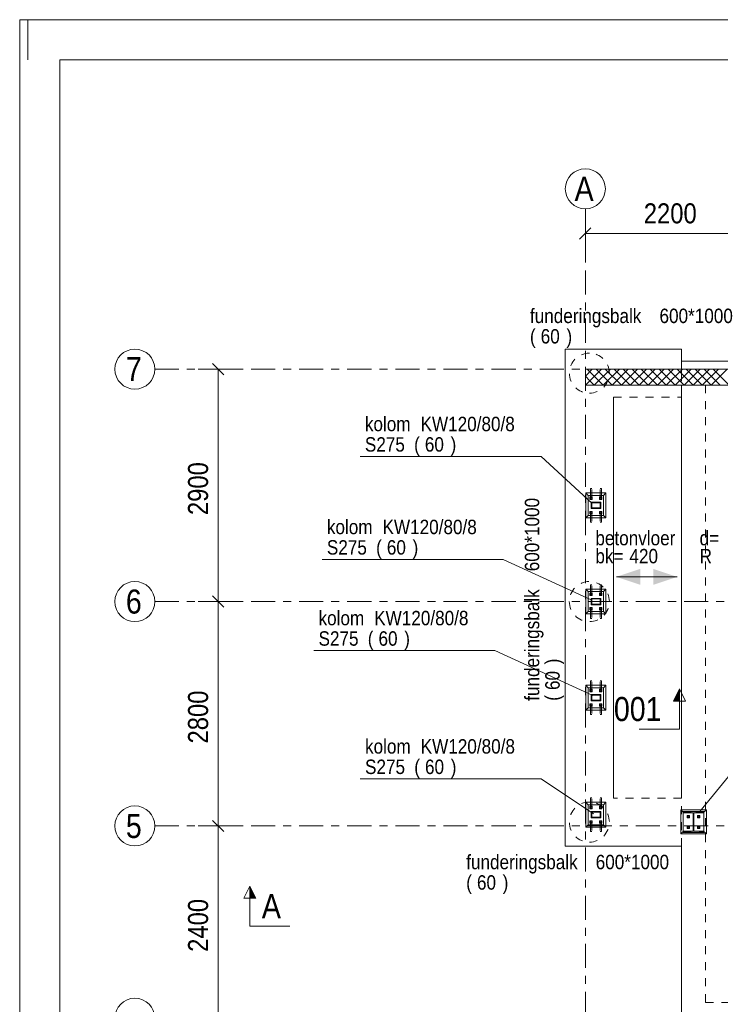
# Model space of a CAD drawing. Header units: millimetres. Extents: x -931 to -90, y -1411 to -817.
# Tile 38 of 63: x -931 to -844, y -940 to -817. Entities that reach past the tile are written whole.
import ezdxf

# ---------------------------------------------------------------- set-up
doc = ezdxf.new("R2010")
doc.units = ezdxf.units.MM
for name, pattern in [('XKITLINE00', [0]), ('XKITLINE01', [4, 1, -1, 1, -1]), ('XKITLINE02', [4, 2, -2]), ('XKITLINE03', [6, 3, -1, 1, -1])]:
    doc.linetypes.add(name, pattern=pattern)
for name, color, linetype, lineweight in [('Bout', 3, 'Continuous', 0), ('Grafisch object', 3, 'Continuous', 0), ('Offset', 4, 'Continuous', 0), ('Onderbreken', 7, 'Continuous', 0), ('Onderdeel', 2, 'Continuous', 0), ('Onderdeel label', 2, 'Continuous', 0), ('Stramien', 4, 'Continuous', 0), ('Tekening kader', 3, 'Continuous', 0)]:
    doc.layers.add(name, color=color, linetype=linetype, lineweight=lineweight)
doc.styles.add('ARIAL', font='arial.ttf')

msp = doc.modelspace()

# ---------------------------------------------------------------- hatches: boundary and pattern name
at = {"layer": 'Grafisch object'}
for points in [[(-856.94, -886.23), (-853.94, -885.23), (-853.94, -887.23)], [(-849.35, -886.23), (-852.35, -887.23), (-852.35, -885.23)]]:
    msp.add_hatch(color=256, dxfattribs=at).paths.add_polyline_path(points, flags=17)
at = {"layer": 'Onderbreken'}
for points in [[(-849.83, -901.72), (-849.08, -900.22), (-849.08, -901.72)], [(-902.66, -926.32), (-902.66, -924.82), (-901.91, -926.32)]]:
    msp.add_hatch(color=256, dxfattribs=at).paths.add_polyline_path(points, flags=17)
at = {"layer": 'Onderdeel'}
h = msp.add_hatch(color=256, dxfattribs=at)
h.paths.add_polyline_path([(-858.89, -877.71), (-860.09, -877.71), (-860.09, -876.91), (-858.89, -876.91)], flags=17)
h.paths.add_polyline_path([(-860.01, -877.63), (-858.97, -877.63), (-858.97, -876.99), (-860.01, -876.99)])
h = msp.add_hatch(color=256, dxfattribs=at)
h.paths.add_polyline_path([(-858.89, -889.71), (-860.09, -889.71), (-860.09, -888.91), (-858.89, -888.91)], flags=17)
h.paths.add_polyline_path([(-860.01, -889.63), (-858.97, -889.63), (-858.97, -888.99), (-860.01, -888.99)])
h = msp.add_hatch(color=256, dxfattribs=at)
h.paths.add_polyline_path([(-858.89, -901.71), (-860.09, -901.71), (-860.09, -900.91), (-858.89, -900.91)], flags=17)
h.paths.add_polyline_path([(-860.01, -901.63), (-858.97, -901.63), (-858.97, -900.99), (-860.01, -900.99)])
h = msp.add_hatch(color=256, dxfattribs=at)
h.paths.add_polyline_path([(-858.89, -916.31), (-860.09, -916.31), (-860.09, -915.51), (-858.89, -915.51)], flags=17)
h.paths.add_polyline_path([(-860.01, -916.23), (-858.97, -916.23), (-858.97, -915.59), (-860.01, -915.59)])
msp.add_hatch(color=256, dxfattribs=at).paths.add_polyline_path([(-847.36, -915.69), (-848.61, -915.69), (-848.61, -915.51), (-846.01, -915.51), (-846.01, -915.69), (-847.26, -915.69), (-847.26, -917.94), (-846.01, -917.94), (-846.01, -918.11), (-848.61, -918.11), (-848.61, -917.94), (-847.36, -917.94)], flags=17)

# ---------------------------------------------------------------- linework, layer by layer
at = {"layer": 'Bout', "linetype": 'XKITLINE02', "lineweight": 0}
for centre, start, end in [((-860.09, -876.41), 341.9985, 161.9985), ((-860.09, -876.41), 359.9985, 179.9985), ((-860.09, -876.41), 161.9985, 341.9985), ((-860.09, -876.41), 179.9985, 359.9985), ((-858.89, -876.41), 341.9985, 161.9985), ((-858.89, -876.41), 359.9985, 179.9985), ((-858.89, -876.41), 161.9985, 341.9985), ((-858.89, -876.41), 179.9985, 359.9985), ((-860.09, -878.21), 341.9985, 161.9985), ((-860.09, -878.21), 359.9985, 179.9985), ((-860.09, -878.21), 161.9985, 341.9985), ((-860.09, -878.21), 179.9985, 359.9985), ((-858.89, -878.21), 341.9985, 161.9985), ((-858.89, -878.21), 359.9985, 179.9985), ((-858.89, -878.21), 161.9985, 341.9985), ((-858.89, -878.21), 179.9985, 359.9985), ((-860.09, -888.41), 341.9985, 161.9985), ((-860.09, -888.41), 359.9985, 179.9985), ((-860.09, -888.41), 161.9985, 341.9985), ((-860.09, -888.41), 179.9985, 359.9985), ((-858.89, -888.41), 341.9985, 161.9985), ((-858.89, -888.41), 359.9985, 179.9985), ((-858.89, -888.41), 161.9985, 341.9985), ((-858.89, -888.41), 179.9985, 359.9985), ((-860.09, -890.21), 341.9985, 161.9985), ((-860.09, -890.21), 359.9985, 179.9985), ((-860.09, -890.21), 161.9985, 341.9985), ((-860.09, -890.21), 179.9985, 359.9985), ((-858.89, -890.21), 341.9985, 161.9985), ((-858.89, -890.21), 359.9985, 179.9985), ((-858.89, -890.21), 161.9985, 341.9985), ((-858.89, -890.21), 179.9985, 359.9985), ((-860.09, -900.41), 341.9985, 161.9985), ((-860.09, -900.41), 359.9985, 179.9985), ((-860.09, -900.41), 161.9985, 341.9985), ((-860.09, -900.41), 179.9985, 359.9985), ((-858.89, -900.41), 341.9985, 161.9985), ((-858.89, -900.41), 359.9985, 179.9985), ((-858.89, -900.41), 161.9985, 341.9985), ((-858.89, -900.41), 179.9985, 359.9985), ((-860.09, -902.21), 341.9985, 161.9985), ((-860.09, -902.21), 359.9985, 179.9985), ((-860.09, -902.21), 161.9985, 341.9985), ((-860.09, -902.21), 179.9985, 359.9985), ((-858.89, -902.21), 341.9985, 161.9985), ((-858.89, -902.21), 359.9985, 179.9985), ((-858.89, -902.21), 161.9985, 341.9985), ((-858.89, -902.21), 179.9985, 359.9985), ((-860.09, -915.01), 341.9985, 161.9985), ((-860.09, -915.01), 359.9985, 179.9985), ((-860.09, -915.01), 161.9985, 341.9985), ((-860.09, -915.01), 179.9985, 359.9985), ((-858.89, -915.01), 341.9985, 161.9985), ((-858.89, -915.01), 359.9985, 179.9985), ((-858.89, -915.01), 161.9985, 341.9985), ((-858.89, -915.01), 179.9985, 359.9985), ((-847.96, -916.16), 71.9985, 251.9985), ((-847.96, -916.16), 89.9985, 269.9985), ((-847.96, -916.16), 251.9985, 71.9985), ((-847.96, -916.16), 269.9985, 89.9985), ((-846.66, -916.16), 71.9985, 251.9985), ((-846.66, -916.16), 89.9985, 269.9985), ((-846.66, -916.16), 251.9985, 71.9985), ((-846.66, -916.16), 269.9985, 89.9985), ((-860.09, -916.81), 341.9985, 161.9985), ((-860.09, -916.81), 359.9985, 179.9985), ((-860.09, -916.81), 161.9985, 341.9985), ((-860.09, -916.81), 179.9985, 359.9985), ((-858.89, -916.81), 341.9985, 161.9985), ((-858.89, -916.81), 359.9985, 179.9985), ((-858.89, -916.81), 161.9985, 341.9985), ((-858.89, -916.81), 179.9985, 359.9985), ((-847.96, -917.46), 71.9985, 251.9985), ((-847.96, -917.46), 89.9985, 269.9985), ((-847.96, -917.46), 251.9985, 71.9985), ((-847.96, -917.46), 269.9985, 89.9985), ((-846.66, -917.46), 71.9985, 251.9985), ((-846.66, -917.46), 89.9985, 269.9985), ((-846.66, -917.46), 251.9985, 71.9985), ((-846.66, -917.46), 269.9985, 89.9985)]:
    msp.add_arc(centre, 0.1, start, end, dxfattribs=at)
at = {"layer": 'Grafisch object', "linetype": 'XKITLINE00', "lineweight": 0}
msp.add_line((-856.94, -886.23), (-849.35, -886.23), dxfattribs=at)
at = {"layer": 'Offset', "linetype": 'XKITLINE00', "lineweight": 0}
for p, q in [((-860.81, -846.37), (-860.81, -840.87)), ((-860.11, -842.67), (-861.52, -844.08)), ((-860.81, -843.37), (-838.81, -843.37)), ((-907.33, -859.61), (-905.91, -861.02)), ((-903.62, -860.31), (-909.12, -860.31)), ((-906.62, -889.31), (-906.62, -860.31)), ((-903.62, -889.31), (-909.12, -889.31)), ((-903.62, -889.31), (-909.12, -889.31)), ((-907.33, -888.61), (-905.91, -890.02)), ((-907.33, -888.61), (-905.91, -890.02)), ((-906.62, -917.31), (-906.62, -889.31)), ((-903.62, -917.31), (-909.12, -917.31)), ((-903.62, -917.31), (-909.12, -917.31)), ((-907.33, -916.61), (-905.91, -918.02)), ((-907.33, -916.61), (-905.91, -918.02)), ((-906.62, -941.31), (-906.62, -917.31))]:
    msp.add_line(p, q, dxfattribs=at)
at = {"layer": 'Offset'}
for p in [(-860.81, -843.37), (-906.62, -860.31), (-906.62, -889.31), (-906.62, -889.31), (-906.62, -917.31), (-906.62, -917.31)]:
    msp.add_point(p, dxfattribs=at)
at = {"layer": 'Onderbreken', "linetype": 'XKITLINE00', "lineweight": 0}
for p, q in [((-849.08, -900.22), (-849.83, -901.72)), ((-849.08, -900.22), (-848.33, -901.72)), ((-849.08, -905.22), (-849.08, -900.22)), ((-849.83, -901.72), (-848.33, -901.72)), ((-849.08, -905.22), (-854.08, -905.22)), ((-903.41, -926.32), (-902.66, -924.82)), ((-902.66, -924.82), (-901.91, -926.32)), ((-902.66, -929.82), (-902.66, -924.82)), ((-901.91, -926.32), (-903.41, -926.32)), ((-902.66, -929.82), (-897.66, -929.82))]:
    msp.add_line(p, q, dxfattribs=at)
at = {"layer": 'Onderdeel', "linetype": 'XKITLINE00', "lineweight": 0}
for p, q in [((-863.31, -863.81), (-863.31, -857.81)), ((-863.31, -857.81), (-848.81, -857.81)), ((-848.81, -859.31), (-848.81, -857.81)), ((-848.81, -859.31), (-845.81, -859.31)), ((-468.81, -859.31), (-845.81, -859.31)), ((-860.81, -862.31), (-858.81, -860.31)), ((-860.81, -861.19), (-859.94, -860.31)), ((-860.81, -862.31), (-860.81, -860.31)), ((-860.81, -860.31), (-468.81, -860.31)), ((-860.25, -861.75), (-860.81, -861.19)), ((-859.69, -861.19), (-860.57, -860.31)), ((-859.69, -862.31), (-857.69, -860.31)), ((-858.57, -862.31), (-859.69, -861.19)), ((-859.13, -860.63), (-859.45, -860.31)), ((-857.45, -862.31), (-859.13, -860.63)), ((-858.57, -862.31), (-856.57, -860.31)), ((-856.32, -862.31), (-858.32, -860.31)), ((-857.45, -862.31), (-855.45, -860.31)), ((-855.2, -862.31), (-857.2, -860.31)), ((-856.32, -862.31), (-854.32, -860.31)), ((-854.08, -862.31), (-856.08, -860.31)), ((-855.2, -862.31), (-853.2, -860.31)), ((-852.96, -862.31), (-854.96, -860.31)), ((-854.08, -862.31), (-852.08, -860.31)), ((-851.83, -862.31), (-853.83, -860.31)), ((-852.96, -862.31), (-850.96, -860.31)), ((-850.71, -862.31), (-852.71, -860.31)), ((-851.83, -862.31), (-849.83, -860.31)), ((-849.59, -862.31), (-851.59, -860.31)), ((-850.71, -862.31), (-848.71, -860.31)), ((-848.47, -862.31), (-850.47, -860.31)), ((-849.59, -862.31), (-847.59, -860.31)), ((-847.34, -862.31), (-849.34, -860.31)), ((-848.47, -862.31), (-846.47, -860.31)), ((-846.22, -862.31), (-848.22, -860.31)), ((-847.34, -862.31), (-845.34, -860.31)), ((-845.1, -862.31), (-847.1, -860.31)), ((-846.22, -862.31), (-844.22, -860.31)), ((-843.98, -862.31), (-845.98, -860.31)), ((-845.1, -862.31), (-843.1, -860.31)), ((-842.85, -862.31), (-844.85, -860.31)), ((-860.81, -862.31), (-860.81, -862.31)), ((-860.81, -862.31), (-860.81, -862.31)), ((-860.81, -862.31), (-860.81, -862.31)), ((-770.31, -862.31), (-860.81, -862.31)), ((-859.69, -862.31), (-860.25, -861.75)), ((-863.31, -913.83), (-863.31, -863.81)), ((-860.74, -875.76), (-858.24, -875.76)), ((-860.74, -878.86), (-860.74, -875.76)), ((-860.44, -876.06), (-860.74, -875.76)), ((-858.54, -876.06), (-858.24, -875.76)), ((-858.24, -875.76), (-858.24, -878.86)), ((-860.44, -878.56), (-860.44, -876.06)), ((-860.44, -876.06), (-858.54, -876.06)), ((-859.94, -876.26), (-860.24, -876.26)), ((-860.24, -876.26), (-860.24, -876.56)), ((-860.24, -876.56), (-859.94, -876.56)), ((-859.95, -876.29), (-860.23, -876.29)), ((-860.23, -876.29), (-860.23, -876.53)), ((-860.23, -876.53), (-859.95, -876.53)), ((-860.17, -876.49), (-860.17, -876.33)), ((-860.17, -876.33), (-860.01, -876.33)), ((-860.17, -876.49), (-860.01, -876.49)), ((-860.09, -877.71), (-860.09, -876.91)), ((-860.09, -876.91), (-858.89, -876.91)), ((-860.01, -876.49), (-860.01, -876.33)), ((-858.97, -876.99), (-860.01, -876.99)), ((-860.01, -876.99), (-860.01, -877.63)), ((-859.95, -876.53), (-859.95, -876.29)), ((-859.94, -876.56), (-859.94, -876.26)), ((-859.04, -876.56), (-859.04, -876.26)), ((-858.74, -876.26), (-859.04, -876.26)), ((-859.04, -876.56), (-858.74, -876.56)), ((-859.03, -876.53), (-859.03, -876.29)), ((-858.75, -876.29), (-859.03, -876.29)), ((-859.03, -876.53), (-858.75, -876.53)), ((-858.97, -876.49), (-858.97, -876.33)), ((-858.97, -876.33), (-858.81, -876.33)), ((-858.97, -876.49), (-858.81, -876.49)), ((-858.97, -877.63), (-858.97, -876.99)), ((-858.89, -876.91), (-858.89, -877.71)), ((-858.81, -876.49), (-858.81, -876.33)), ((-858.75, -876.53), (-858.75, -876.29)), ((-858.74, -876.56), (-858.74, -876.26)), ((-858.54, -876.06), (-858.54, -878.56)), ((-860.24, -878.36), (-860.24, -878.06)), ((-859.94, -878.06), (-860.24, -878.06)), ((-860.24, -878.36), (-859.94, -878.36)), ((-860.23, -878.33), (-860.23, -878.09)), ((-859.95, -878.09), (-860.23, -878.09)), ((-860.23, -878.33), (-859.95, -878.33)), ((-860.17, -878.29), (-860.17, -878.13)), ((-860.17, -878.13), (-860.01, -878.13)), ((-860.17, -878.29), (-860.01, -878.29)), ((-858.89, -877.71), (-860.09, -877.71)), ((-860.01, -877.63), (-858.97, -877.63)), ((-860.01, -878.29), (-860.01, -878.13)), ((-859.95, -878.33), (-859.95, -878.09)), ((-859.94, -878.36), (-859.94, -878.06)), ((-858.74, -878.06), (-859.04, -878.06)), ((-859.04, -878.06), (-859.04, -878.36)), ((-859.04, -878.36), (-858.74, -878.36)), ((-858.75, -878.09), (-859.03, -878.09)), ((-859.03, -878.09), (-859.03, -878.33)), ((-859.03, -878.33), (-858.75, -878.33)), ((-858.97, -878.13), (-858.81, -878.13)), ((-858.97, -878.13), (-858.97, -878.29)), ((-858.97, -878.29), (-858.81, -878.29)), ((-858.81, -878.13), (-858.81, -878.29)), ((-858.75, -878.33), (-858.75, -878.09)), ((-858.74, -878.36), (-858.74, -878.06)), ((-860.44, -878.56), (-860.74, -878.86)), ((-858.24, -878.86), (-860.74, -878.86)), ((-860.44, -878.56), (-858.54, -878.56)), ((-858.24, -878.86), (-858.54, -878.56)), ((-860.74, -887.76), (-858.24, -887.76)), ((-860.74, -890.86), (-860.74, -887.76)), ((-860.44, -888.06), (-860.74, -887.76)), ((-860.44, -890.56), (-860.44, -888.06)), ((-860.44, -888.06), (-858.54, -888.06)), ((-859.94, -888.26), (-860.24, -888.26)), ((-860.24, -888.26), (-860.24, -888.56)), ((-859.94, -888.56), (-859.94, -888.26)), ((-859.04, -888.56), (-859.04, -888.26)), ((-858.74, -888.26), (-859.04, -888.26)), ((-858.74, -888.56), (-858.74, -888.26)), ((-858.54, -888.06), (-858.24, -887.76)), ((-858.54, -888.06), (-858.54, -890.56)), ((-858.24, -887.76), (-858.24, -890.86)), ((-860.24, -888.56), (-859.94, -888.56)), ((-859.95, -888.29), (-860.23, -888.29)), ((-860.23, -888.29), (-860.23, -888.53)), ((-860.23, -888.53), (-859.95, -888.53)), ((-860.17, -888.49), (-860.17, -888.33)), ((-860.17, -888.33), (-860.01, -888.33)), ((-860.17, -888.49), (-860.01, -888.49)), ((-860.09, -889.71), (-860.09, -888.91)), ((-860.09, -888.91), (-858.89, -888.91)), ((-860.01, -888.49), (-860.01, -888.33)), ((-858.97, -888.99), (-860.01, -888.99)), ((-860.01, -888.99), (-860.01, -889.63)), ((-859.95, -888.53), (-859.95, -888.29)), ((-859.04, -888.56), (-858.74, -888.56)), ((-859.03, -888.53), (-859.03, -888.29)), ((-858.75, -888.29), (-859.03, -888.29)), ((-859.03, -888.53), (-858.75, -888.53)), ((-858.97, -888.49), (-858.97, -888.33)), ((-858.97, -888.33), (-858.81, -888.33)), ((-858.97, -888.49), (-858.81, -888.49)), ((-858.97, -889.63), (-858.97, -888.99)), ((-858.89, -888.91), (-858.89, -889.71)), ((-858.81, -888.49), (-858.81, -888.33)), ((-858.75, -888.53), (-858.75, -888.29)), ((-860.44, -890.56), (-860.74, -890.86)), ((-860.44, -890.56), (-858.54, -890.56)), ((-860.24, -890.36), (-860.24, -890.06)), ((-859.94, -890.06), (-860.24, -890.06)), ((-860.24, -890.36), (-859.94, -890.36)), ((-860.23, -890.33), (-860.23, -890.09)), ((-859.95, -890.09), (-860.23, -890.09)), ((-860.23, -890.33), (-859.95, -890.33)), ((-860.17, -890.29), (-860.17, -890.13)), ((-860.17, -890.13), (-860.01, -890.13)), ((-860.17, -890.29), (-860.01, -890.29)), ((-858.89, -889.71), (-860.09, -889.71)), ((-860.01, -889.63), (-858.97, -889.63)), ((-860.01, -890.29), (-860.01, -890.13)), ((-859.95, -890.33), (-859.95, -890.09)), ((-859.94, -890.36), (-859.94, -890.06)), ((-858.74, -890.06), (-859.04, -890.06)), ((-859.04, -890.06), (-859.04, -890.36)), ((-859.04, -890.36), (-858.74, -890.36)), ((-858.75, -890.09), (-859.03, -890.09)), ((-859.03, -890.09), (-859.03, -890.33)), ((-859.03, -890.33), (-858.75, -890.33)), ((-858.97, -890.13), (-858.81, -890.13)), ((-858.97, -890.13), (-858.97, -890.29)), ((-858.97, -890.29), (-858.81, -890.29)), ((-858.81, -890.13), (-858.81, -890.29)), ((-858.75, -890.33), (-858.75, -890.09)), ((-858.74, -890.36), (-858.74, -890.06)), ((-858.24, -890.86), (-858.54, -890.56)), ((-858.24, -890.86), (-860.74, -890.86)), ((-860.74, -899.76), (-858.24, -899.76)), ((-860.74, -902.86), (-860.74, -899.76)), ((-860.44, -900.06), (-860.74, -899.76)), ((-860.44, -902.56), (-860.44, -900.06)), ((-860.44, -900.06), (-858.54, -900.06)), ((-859.94, -900.26), (-860.24, -900.26)), ((-860.24, -900.26), (-860.24, -900.56)), ((-859.95, -900.29), (-860.23, -900.29)), ((-860.23, -900.29), (-860.23, -900.53)), ((-860.23, -900.53), (-859.95, -900.53)), ((-860.17, -900.49), (-860.17, -900.33)), ((-860.17, -900.33), (-860.01, -900.33)), ((-860.17, -900.49), (-860.01, -900.49)), ((-860.01, -900.49), (-860.01, -900.33)), ((-859.95, -900.53), (-859.95, -900.29)), ((-859.94, -900.56), (-859.94, -900.26)), ((-859.04, -900.56), (-859.04, -900.26)), ((-858.74, -900.26), (-859.04, -900.26)), ((-859.03, -900.53), (-859.03, -900.29)), ((-858.75, -900.29), (-859.03, -900.29)), ((-859.03, -900.53), (-858.75, -900.53)), ((-858.97, -900.49), (-858.97, -900.33)), ((-858.97, -900.33), (-858.81, -900.33)), ((-858.97, -900.49), (-858.81, -900.49)), ((-858.81, -900.49), (-858.81, -900.33)), ((-858.75, -900.53), (-858.75, -900.29)), ((-858.74, -900.56), (-858.74, -900.26)), ((-858.54, -900.06), (-858.24, -899.76)), ((-858.54, -900.06), (-858.54, -902.56)), ((-858.24, -899.76), (-858.24, -902.86)), ((-860.24, -900.56), (-859.94, -900.56)), ((-860.09, -901.71), (-860.09, -900.91)), ((-860.09, -900.91), (-858.89, -900.91)), ((-858.89, -901.71), (-860.09, -901.71)), ((-858.97, -900.99), (-860.01, -900.99)), ((-860.01, -900.99), (-860.01, -901.63)), ((-860.01, -901.63), (-858.97, -901.63)), ((-859.04, -900.56), (-858.74, -900.56)), ((-858.97, -901.63), (-858.97, -900.99)), ((-858.89, -900.91), (-858.89, -901.71)), ((-860.44, -902.56), (-860.74, -902.86)), ((-858.24, -902.86), (-860.74, -902.86)), ((-860.44, -902.56), (-858.54, -902.56)), ((-860.24, -902.36), (-860.24, -902.06)), ((-859.94, -902.06), (-860.24, -902.06)), ((-860.24, -902.36), (-859.94, -902.36)), ((-860.23, -902.33), (-860.23, -902.09)), ((-859.95, -902.09), (-860.23, -902.09)), ((-860.23, -902.33), (-859.95, -902.33)), ((-860.17, -902.29), (-860.17, -902.13)), ((-860.17, -902.13), (-860.01, -902.13)), ((-860.17, -902.29), (-860.01, -902.29)), ((-860.01, -902.29), (-860.01, -902.13)), ((-859.95, -902.33), (-859.95, -902.09)), ((-859.94, -902.36), (-859.94, -902.06)), ((-858.74, -902.06), (-859.04, -902.06)), ((-859.04, -902.06), (-859.04, -902.36)), ((-859.04, -902.36), (-858.74, -902.36)), ((-858.75, -902.09), (-859.03, -902.09)), ((-859.03, -902.09), (-859.03, -902.33)), ((-859.03, -902.33), (-858.75, -902.33)), ((-858.97, -902.13), (-858.81, -902.13)), ((-858.97, -902.13), (-858.97, -902.29)), ((-858.97, -902.29), (-858.81, -902.29)), ((-858.81, -902.13), (-858.81, -902.29)), ((-858.75, -902.33), (-858.75, -902.09)), ((-858.74, -902.36), (-858.74, -902.06)), ((-858.24, -902.86), (-858.54, -902.56)), ((-863.31, -913.83), (-863.31, -919.83)), ((-860.74, -914.36), (-858.24, -914.36)), ((-860.74, -917.46), (-860.74, -914.36)), ((-860.44, -914.66), (-860.74, -914.36)), ((-860.44, -917.16), (-860.44, -914.66)), ((-860.44, -914.66), (-858.54, -914.66)), ((-859.94, -914.86), (-860.24, -914.86)), ((-860.24, -914.86), (-860.24, -915.16)), ((-860.24, -915.16), (-859.94, -915.16)), ((-859.95, -914.89), (-860.23, -914.89)), ((-860.23, -914.89), (-860.23, -915.13)), ((-860.23, -915.13), (-859.95, -915.13)), ((-860.17, -915.09), (-860.17, -914.93)), ((-860.17, -914.93), (-860.01, -914.93)), ((-860.17, -915.09), (-860.01, -915.09)), ((-860.01, -915.09), (-860.01, -914.93)), ((-859.95, -915.13), (-859.95, -914.89)), ((-859.94, -915.16), (-859.94, -914.86)), ((-859.04, -915.16), (-859.04, -914.86)), ((-858.74, -914.86), (-859.04, -914.86)), ((-859.04, -915.16), (-858.74, -915.16)), ((-859.03, -915.13), (-859.03, -914.89)), ((-858.75, -914.89), (-859.03, -914.89)), ((-859.03, -915.13), (-858.75, -915.13)), ((-858.97, -915.09), (-858.97, -914.93)), ((-858.97, -914.93), (-858.81, -914.93)), ((-858.97, -915.09), (-858.81, -915.09)), ((-858.81, -915.09), (-858.81, -914.93)), ((-858.75, -915.13), (-858.75, -914.89)), ((-858.74, -915.16), (-858.74, -914.86)), ((-858.54, -914.66), (-858.24, -914.36)), ((-858.54, -914.66), (-858.54, -917.16)), ((-858.24, -914.36), (-858.24, -917.46)), ((-860.09, -916.31), (-860.09, -915.51)), ((-860.09, -915.51), (-858.89, -915.51)), ((-858.89, -916.31), (-860.09, -916.31)), ((-858.97, -915.59), (-860.01, -915.59)), ((-860.01, -915.59), (-860.01, -916.23)), ((-860.01, -916.23), (-858.97, -916.23)), ((-858.97, -916.23), (-858.97, -915.59)), ((-858.89, -915.51), (-858.89, -916.31)), ((-848.91, -918.31), (-848.91, -915.31)), ((-848.91, -915.31), (-845.71, -915.31)), ((-848.61, -915.61), (-848.91, -915.31)), ((-848.61, -915.69), (-848.61, -915.51)), ((-848.61, -915.51), (-846.01, -915.51)), ((-847.36, -915.69), (-848.61, -915.69)), ((-848.61, -917.94), (-848.61, -915.69)), ((-848.11, -916.01), (-847.81, -916.01)), ((-848.11, -916.01), (-848.11, -916.31)), ((-848.11, -916.31), (-847.81, -916.31)), ((-848.08, -916.02), (-847.84, -916.02)), ((-848.08, -916.02), (-848.08, -916.3)), ((-848.08, -916.3), (-847.84, -916.3)), ((-848.04, -916.08), (-847.88, -916.08)), ((-848.04, -916.08), (-848.04, -916.24)), ((-848.04, -916.24), (-847.88, -916.24)), ((-847.88, -916.24), (-847.88, -916.08)), ((-847.84, -916.3), (-847.84, -916.02)), ((-847.81, -916.31), (-847.81, -916.01)), ((-847.36, -917.94), (-847.36, -915.69)), ((-846.01, -915.69), (-847.26, -915.69)), ((-847.26, -915.69), (-847.26, -917.94)), ((-846.51, -916.01), (-846.81, -916.01)), ((-846.81, -916.01), (-846.81, -916.31)), ((-846.81, -916.31), (-846.51, -916.31)), ((-846.54, -916.02), (-846.78, -916.02)), ((-846.78, -916.02), (-846.78, -916.3)), ((-846.78, -916.3), (-846.54, -916.3)), ((-846.58, -916.08), (-846.74, -916.08)), ((-846.74, -916.08), (-846.74, -916.24)), ((-846.74, -916.24), (-846.58, -916.24)), ((-846.58, -916.24), (-846.58, -916.08)), ((-846.54, -916.3), (-846.54, -916.02)), ((-846.51, -916.31), (-846.51, -916.01)), ((-845.71, -915.31), (-846.01, -915.61)), ((-846.01, -915.51), (-846.01, -915.69)), ((-846.01, -917.94), (-846.01, -915.69)), ((-845.71, -915.31), (-845.71, -918.31)), ((-860.44, -917.16), (-860.74, -917.46)), ((-858.24, -917.46), (-860.74, -917.46)), ((-860.44, -917.16), (-858.54, -917.16)), ((-860.24, -916.96), (-860.24, -916.66)), ((-859.94, -916.66), (-860.24, -916.66)), ((-860.24, -916.96), (-859.94, -916.96)), ((-860.23, -916.93), (-860.23, -916.69)), ((-859.95, -916.69), (-860.23, -916.69)), ((-860.23, -916.93), (-859.95, -916.93)), ((-860.17, -916.89), (-860.17, -916.73)), ((-860.17, -916.73), (-860.01, -916.73)), ((-860.17, -916.89), (-860.01, -916.89)), ((-860.01, -916.89), (-860.01, -916.73)), ((-859.95, -916.93), (-859.95, -916.69)), ((-859.94, -916.96), (-859.94, -916.66)), ((-858.74, -916.66), (-859.04, -916.66)), ((-859.04, -916.66), (-859.04, -916.96)), ((-859.04, -916.96), (-858.74, -916.96)), ((-858.75, -916.69), (-859.03, -916.69)), ((-859.03, -916.69), (-859.03, -916.93)), ((-859.03, -916.93), (-858.75, -916.93)), ((-858.97, -916.73), (-858.81, -916.73)), ((-858.97, -916.73), (-858.97, -916.89)), ((-858.97, -916.89), (-858.81, -916.89)), ((-858.81, -916.73), (-858.81, -916.89)), ((-858.75, -916.93), (-858.75, -916.69)), ((-858.74, -916.96), (-858.74, -916.66)), ((-858.24, -917.46), (-858.54, -917.16)), ((-848.11, -917.31), (-847.81, -917.31)), ((-848.11, -917.31), (-848.11, -917.61)), ((-848.11, -917.61), (-847.81, -917.61)), ((-848.08, -917.32), (-847.84, -917.32)), ((-848.08, -917.32), (-848.08, -917.6)), ((-848.08, -917.6), (-847.84, -917.6)), ((-848.04, -917.38), (-847.88, -917.38)), ((-848.04, -917.38), (-848.04, -917.54)), ((-848.04, -917.54), (-847.88, -917.54)), ((-847.88, -917.54), (-847.88, -917.38)), ((-847.84, -917.6), (-847.84, -917.32)), ((-847.81, -917.61), (-847.81, -917.31)), ((-846.51, -917.31), (-846.81, -917.31)), ((-846.81, -917.31), (-846.81, -917.61)), ((-846.81, -917.61), (-846.51, -917.61)), ((-846.54, -917.32), (-846.78, -917.32)), ((-846.78, -917.32), (-846.78, -917.6)), ((-846.78, -917.6), (-846.54, -917.6)), ((-846.58, -917.38), (-846.74, -917.38)), ((-846.74, -917.38), (-846.74, -917.54)), ((-846.74, -917.54), (-846.58, -917.54)), ((-846.58, -917.54), (-846.58, -917.38)), ((-846.54, -917.6), (-846.54, -917.32)), ((-846.51, -917.61), (-846.51, -917.31)), ((-848.91, -918.31), (-848.61, -918.01)), ((-845.71, -918.31), (-848.91, -918.31)), ((-848.61, -918.11), (-848.61, -917.94)), ((-848.61, -917.94), (-847.36, -917.94)), ((-846.01, -918.11), (-848.61, -918.11)), ((-847.26, -917.94), (-846.01, -917.94)), ((-846.01, -917.94), (-846.01, -918.11)), ((-846.01, -918.01), (-845.71, -918.31)), ((-863.31, -919.83), (-848.81, -919.83)), ((-848.81, -943.32), (-848.81, -919.83))]:
    msp.add_line(p, q, dxfattribs=at)
at = {"layer": 'Onderdeel', "linetype": 'XKITLINE01', "lineweight": 0}
for p, q in [((-848.81, -919.83), (-848.81, -859.31)), ((-848.81, -859.31), (-848.81, -860.31)), ((-848.81, -860.31), (-848.81, -863.81)), ((-845.81, -862.31), (-718.32, -862.31)), ((-845.81, -939.32), (-845.81, -862.31)), ((-845.81, -862.31), (-799.07, -862.31)), ((-845.81, -939.32), (-845.81, -862.31)), ((-857.31, -863.81), (-857.31, -913.83)), ((-857.31, -913.83), (-857.31, -863.81)), ((-857.31, -863.81), (-848.81, -863.81)), ((-857.31, -863.81), (-848.81, -863.81)), ((-848.81, -863.81), (-848.81, -913.83)), ((-860.01, -875.21), (-860.17, -875.21)), ((-860.17, -875.21), (-860.17, -876.33)), ((-860.01, -876.33), (-860.01, -875.21)), ((-858.97, -875.21), (-858.81, -875.21)), ((-858.97, -876.33), (-858.97, -875.21)), ((-858.81, -875.21), (-858.81, -876.33)), ((-858.54, -876.06), (-860.44, -876.06)), ((-860.44, -876.06), (-860.44, -878.56)), ((-859.94, -876.26), (-860.24, -876.26)), ((-860.24, -876.26), (-860.24, -876.56)), ((-860.24, -876.56), (-859.94, -876.56)), ((-859.95, -876.29), (-860.23, -876.29)), ((-860.23, -876.29), (-860.23, -876.53)), ((-860.23, -876.53), (-859.95, -876.53)), ((-859.95, -876.53), (-859.95, -876.29)), ((-859.94, -876.56), (-859.94, -876.26)), ((-859.04, -876.26), (-859.04, -876.56)), ((-858.74, -876.26), (-859.04, -876.26)), ((-859.04, -876.56), (-858.74, -876.56)), ((-859.03, -876.29), (-859.03, -876.53)), ((-858.75, -876.29), (-859.03, -876.29)), ((-859.03, -876.53), (-858.75, -876.53)), ((-858.75, -876.53), (-858.75, -876.29)), ((-858.74, -876.56), (-858.74, -876.26)), ((-858.54, -878.56), (-858.54, -876.06)), ((-860.24, -878.06), (-860.24, -878.36)), ((-859.94, -878.06), (-860.24, -878.06)), ((-860.24, -878.36), (-859.94, -878.36)), ((-860.23, -878.09), (-860.23, -878.33)), ((-859.95, -878.09), (-860.23, -878.09)), ((-860.23, -878.33), (-859.95, -878.33)), ((-860.17, -879.41), (-860.17, -878.29)), ((-860.01, -878.29), (-860.01, -879.41)), ((-859.95, -878.33), (-859.95, -878.09)), ((-859.94, -878.36), (-859.94, -878.06)), ((-858.74, -878.06), (-859.04, -878.06)), ((-859.04, -878.06), (-859.04, -878.36)), ((-859.04, -878.36), (-858.74, -878.36)), ((-858.75, -878.09), (-859.03, -878.09)), ((-859.03, -878.09), (-859.03, -878.33)), ((-859.03, -878.33), (-858.75, -878.33)), ((-858.97, -878.29), (-858.97, -879.41)), ((-858.81, -879.41), (-858.81, -878.29)), ((-858.75, -878.33), (-858.75, -878.09)), ((-858.74, -878.36), (-858.74, -878.06)), ((-858.54, -878.56), (-860.44, -878.56)), ((-860.01, -879.41), (-860.17, -879.41)), ((-858.97, -879.41), (-858.81, -879.41)), ((-858.54, -888.06), (-860.44, -888.06)), ((-860.44, -888.06), (-860.44, -890.56)), ((-859.94, -888.26), (-860.24, -888.26)), ((-860.24, -888.26), (-860.24, -888.56)), ((-860.01, -887.21), (-860.17, -887.21)), ((-860.17, -887.21), (-860.17, -888.33)), ((-860.01, -888.33), (-860.01, -887.21)), ((-859.94, -888.56), (-859.94, -888.26)), ((-859.04, -888.26), (-859.04, -888.56)), ((-858.74, -888.26), (-859.04, -888.26)), ((-858.97, -887.21), (-858.81, -887.21)), ((-858.97, -888.33), (-858.97, -887.21)), ((-858.81, -887.21), (-858.81, -888.33)), ((-858.74, -888.56), (-858.74, -888.26)), ((-858.54, -890.56), (-858.54, -888.06)), ((-860.24, -888.56), (-859.94, -888.56)), ((-859.95, -888.29), (-860.23, -888.29)), ((-860.23, -888.29), (-860.23, -888.53)), ((-860.23, -888.53), (-859.95, -888.53)), ((-859.95, -888.53), (-859.95, -888.29)), ((-859.04, -888.56), (-858.74, -888.56)), ((-859.03, -888.29), (-859.03, -888.53)), ((-858.75, -888.29), (-859.03, -888.29)), ((-859.03, -888.53), (-858.75, -888.53)), ((-858.75, -888.53), (-858.75, -888.29)), ((-858.54, -890.56), (-860.44, -890.56)), ((-860.24, -890.06), (-860.24, -890.36)), ((-859.94, -890.06), (-860.24, -890.06)), ((-860.24, -890.36), (-859.94, -890.36)), ((-860.23, -890.09), (-860.23, -890.33)), ((-859.95, -890.09), (-860.23, -890.09)), ((-860.23, -890.33), (-859.95, -890.33)), ((-860.17, -891.41), (-860.17, -890.29)), ((-860.01, -890.29), (-860.01, -891.41)), ((-859.95, -890.33), (-859.95, -890.09)), ((-859.94, -890.36), (-859.94, -890.06)), ((-858.74, -890.06), (-859.04, -890.06)), ((-859.04, -890.06), (-859.04, -890.36)), ((-859.04, -890.36), (-858.74, -890.36)), ((-858.75, -890.09), (-859.03, -890.09)), ((-859.03, -890.09), (-859.03, -890.33)), ((-859.03, -890.33), (-858.75, -890.33)), ((-858.97, -890.29), (-858.97, -891.41)), ((-858.81, -891.41), (-858.81, -890.29)), ((-858.75, -890.33), (-858.75, -890.09)), ((-858.74, -890.36), (-858.74, -890.06)), ((-860.01, -891.41), (-860.17, -891.41)), ((-858.97, -891.41), (-858.81, -891.41)), ((-860.01, -899.21), (-860.17, -899.21)), ((-860.17, -899.21), (-860.17, -900.33)), ((-860.01, -900.33), (-860.01, -899.21)), ((-858.97, -899.21), (-858.81, -899.21)), ((-858.97, -900.33), (-858.97, -899.21)), ((-858.81, -899.21), (-858.81, -900.33)), ((-858.54, -900.06), (-860.44, -900.06)), ((-860.44, -900.06), (-860.44, -902.56)), ((-859.94, -900.26), (-860.24, -900.26)), ((-860.24, -900.26), (-860.24, -900.56)), ((-859.95, -900.29), (-860.23, -900.29)), ((-860.23, -900.29), (-860.23, -900.53)), ((-860.23, -900.53), (-859.95, -900.53)), ((-859.95, -900.53), (-859.95, -900.29)), ((-859.94, -900.56), (-859.94, -900.26)), ((-859.04, -900.26), (-859.04, -900.56)), ((-858.74, -900.26), (-859.04, -900.26)), ((-859.03, -900.29), (-859.03, -900.53)), ((-858.75, -900.29), (-859.03, -900.29)), ((-859.03, -900.53), (-858.75, -900.53)), ((-858.75, -900.53), (-858.75, -900.29)), ((-858.74, -900.56), (-858.74, -900.26)), ((-858.54, -902.56), (-858.54, -900.06)), ((-860.24, -900.56), (-859.94, -900.56)), ((-859.04, -900.56), (-858.74, -900.56)), ((-858.54, -902.56), (-860.44, -902.56)), ((-860.24, -902.06), (-860.24, -902.36)), ((-859.94, -902.06), (-860.24, -902.06)), ((-860.24, -902.36), (-859.94, -902.36)), ((-860.23, -902.09), (-860.23, -902.33)), ((-859.95, -902.09), (-860.23, -902.09)), ((-860.23, -902.33), (-859.95, -902.33)), ((-860.17, -903.41), (-860.17, -902.29)), ((-860.01, -902.29), (-860.01, -903.41)), ((-859.95, -902.33), (-859.95, -902.09)), ((-859.94, -902.36), (-859.94, -902.06)), ((-858.74, -902.06), (-859.04, -902.06)), ((-859.04, -902.06), (-859.04, -902.36)), ((-859.04, -902.36), (-858.74, -902.36)), ((-858.75, -902.09), (-859.03, -902.09)), ((-859.03, -902.09), (-859.03, -902.33)), ((-859.03, -902.33), (-858.75, -902.33)), ((-858.97, -902.29), (-858.97, -903.41)), ((-858.81, -903.41), (-858.81, -902.29)), ((-858.75, -902.33), (-858.75, -902.09)), ((-858.74, -902.36), (-858.74, -902.06)), ((-860.01, -903.41), (-860.17, -903.41)), ((-858.97, -903.41), (-858.81, -903.41)), ((-860.01, -913.81), (-860.17, -913.81)), ((-860.17, -913.81), (-860.17, -914.93)), ((-860.01, -914.93), (-860.01, -913.81)), ((-858.97, -913.81), (-858.81, -913.81)), ((-858.97, -914.93), (-858.97, -913.81)), ((-858.81, -913.81), (-858.81, -914.93)), ((-848.81, -913.83), (-857.31, -913.83)), ((-848.81, -913.83), (-857.31, -913.83)), ((-848.81, -919.83), (-848.81, -913.83)), ((-858.54, -914.66), (-860.44, -914.66)), ((-860.44, -914.66), (-860.44, -917.16)), ((-859.94, -914.86), (-860.24, -914.86)), ((-860.24, -914.86), (-860.24, -915.16)), ((-860.24, -915.16), (-859.94, -915.16)), ((-859.95, -914.89), (-860.23, -914.89)), ((-860.23, -914.89), (-860.23, -915.13)), ((-860.23, -915.13), (-859.95, -915.13)), ((-859.95, -915.13), (-859.95, -914.89)), ((-859.94, -915.16), (-859.94, -914.86)), ((-859.04, -914.86), (-859.04, -915.16)), ((-858.74, -914.86), (-859.04, -914.86)), ((-859.04, -915.16), (-858.74, -915.16)), ((-859.03, -914.89), (-859.03, -915.13)), ((-858.75, -914.89), (-859.03, -914.89)), ((-859.03, -915.13), (-858.75, -915.13)), ((-858.75, -915.13), (-858.75, -914.89)), ((-858.74, -915.16), (-858.74, -914.86)), ((-858.54, -917.16), (-858.54, -914.66)), ((-846.01, -915.61), (-848.61, -915.61)), ((-848.61, -915.61), (-848.61, -918.01)), ((-848.61, -915.61), (-846.01, -915.61)), ((-848.61, -915.69), (-848.61, -915.61)), ((-847.81, -916.01), (-848.11, -916.01)), ((-848.11, -916.01), (-848.11, -916.31)), ((-848.11, -916.31), (-847.81, -916.31)), ((-847.84, -916.02), (-848.08, -916.02)), ((-848.08, -916.02), (-848.08, -916.3)), ((-848.08, -916.3), (-847.84, -916.3)), ((-847.84, -916.3), (-847.84, -916.02)), ((-847.81, -916.31), (-847.81, -916.01)), ((-846.51, -916.01), (-846.81, -916.01)), ((-846.81, -916.01), (-846.81, -916.31)), ((-846.81, -916.31), (-846.51, -916.31)), ((-846.54, -916.02), (-846.78, -916.02)), ((-846.78, -916.02), (-846.78, -916.3)), ((-846.78, -916.3), (-846.54, -916.3)), ((-846.54, -916.3), (-846.54, -916.02)), ((-846.51, -916.31), (-846.51, -916.01)), ((-846.01, -915.61), (-846.01, -918.01)), ((-846.01, -915.61), (-846.01, -915.69)), ((-858.54, -917.16), (-860.44, -917.16)), ((-860.24, -916.66), (-860.24, -916.96)), ((-859.94, -916.66), (-860.24, -916.66)), ((-860.24, -916.96), (-859.94, -916.96)), ((-860.23, -916.69), (-860.23, -916.93)), ((-859.95, -916.69), (-860.23, -916.69)), ((-860.23, -916.93), (-859.95, -916.93)), ((-860.17, -918.01), (-860.17, -916.89)), ((-860.01, -916.89), (-860.01, -918.01)), ((-859.95, -916.93), (-859.95, -916.69)), ((-859.94, -916.96), (-859.94, -916.66)), ((-858.74, -916.66), (-859.04, -916.66)), ((-859.04, -916.66), (-859.04, -916.96)), ((-859.04, -916.96), (-858.74, -916.96)), ((-858.75, -916.69), (-859.03, -916.69)), ((-859.03, -916.69), (-859.03, -916.93)), ((-859.03, -916.93), (-858.75, -916.93)), ((-858.97, -916.89), (-858.97, -918.01)), ((-858.81, -918.01), (-858.81, -916.89)), ((-858.75, -916.93), (-858.75, -916.69)), ((-858.74, -916.96), (-858.74, -916.66)), ((-847.81, -917.31), (-848.11, -917.31)), ((-848.11, -917.31), (-848.11, -917.61)), ((-848.11, -917.61), (-847.81, -917.61)), ((-847.84, -917.32), (-848.08, -917.32)), ((-848.08, -917.32), (-848.08, -917.6)), ((-848.08, -917.6), (-847.84, -917.6)), ((-847.84, -917.6), (-847.84, -917.32)), ((-847.81, -917.61), (-847.81, -917.31)), ((-846.51, -917.31), (-846.81, -917.31)), ((-846.81, -917.31), (-846.81, -917.61)), ((-846.81, -917.61), (-846.51, -917.61)), ((-846.54, -917.32), (-846.78, -917.32)), ((-846.78, -917.32), (-846.78, -917.6)), ((-846.78, -917.6), (-846.54, -917.6)), ((-846.54, -917.6), (-846.54, -917.32)), ((-846.51, -917.61), (-846.51, -917.31)), ((-860.01, -918.01), (-860.17, -918.01)), ((-858.97, -918.01), (-858.81, -918.01)), ((-848.61, -918.01), (-848.61, -917.94)), ((-848.61, -918.01), (-846.01, -918.01)), ((-848.61, -918.01), (-846.01, -918.01)), ((-846.01, -918.01), (-846.01, -917.94)), ((-845.81, -939.32), (-690.32, -939.32))]:
    msp.add_line(p, q, dxfattribs=at)
for centre, start, end in [((-860.31, -860.81), 90, 270), ((-860.31, -860.81), 270, 90), ((-860.31, -889.31), 360, 180), ((-860.31, -889.31), 180, 360), ((-860.31, -916.83), 90, 270), ((-860.31, -916.83), 270, 90)]:
    msp.add_arc(centre, 2.5, start, end, dxfattribs=at)
at = {"layer": 'Onderdeel label', "linetype": 'XKITLINE00', "lineweight": 0}
for p, q in [((-888.91, -871.2), (-866.33, -871.2)), ((-859.98, -877.04), (-866.33, -871.2)), ((-893.65, -884.05), (-871.07, -884.05)), ((-860.08, -889.1), (-871.07, -884.05)), ((-894.69, -895.42), (-872.11, -895.42)), ((-859.89, -901.04), (-872.11, -895.42)), ((-846.54, -915.52), (-840.95, -908.65)), ((-888.89, -911.43), (-866.31, -911.43)), ((-859.79, -915.81), (-866.31, -911.43))]:
    msp.add_line(p, q, dxfattribs=at)
at = {"layer": 'Stramien', "linetype": 'XKITLINE03', "lineweight": 0}
for p, q in [((-860.81, -1103.01), (-860.81, -840.31)), ((-914.5, -860.31), (-445.81, -860.31)), ((-914.5, -889.31), (-445.81, -889.31)), ((-914.5, -917.31), (-445.81, -917.31))]:
    msp.add_line(p, q, dxfattribs=at)
at = {"layer": 'Stramien', "linetype": 'XKITLINE00', "lineweight": 0}
for centre in [(-860.81, -837.81), (-917, -860.31), (-917, -889.31), (-917, -917.31), (-917, -941.31)]:
    msp.add_circle(centre, 2.5, dxfattribs=at)
at = {"layer": 'Tekening kader', "linetype": 'XKITLINE00', "lineweight": 0}
for p, q in [((-90.36, -816.71), (-931.36, -816.71)), ((-931.36, -816.71), (-931.36, -1410.71)), ((-926.36, -816.71), (-931.36, -816.71)), ((-930.36, -821.71), (-930.36, -816.71)), ((-95.36, -821.71), (-926.36, -821.71)), ((-926.36, -821.71), (-926.36, -1405.71))]:
    msp.add_line(p, q, dxfattribs=at)

# ---------------------------------------------------------------- texts
at = {"layer": 'Offset', "style": 'ARIAL', "width": 0.85}
msp.add_text('2200', height=2.5, dxfattribs=at).set_placement((-853.52, -842.12))
for s, p in [('2900', (-907.87, -878.52)), ('2800', (-907.87, -907.02)), ('2400', (-907.87, -933.02))]:
    msp.add_text(s, height=2.5, rotation=90.0002, dxfattribs=at).set_placement(p)
at = {"layer": 'Onderbreken', "style": 'ARIAL', "width": 0.85}
for s, p in [('001', (-857.25, -904.22)), ('A', (-901.16, -928.82))]:
    msp.add_text(s, height=3, dxfattribs=at).set_placement(p)
at = {"layer": 'Onderdeel label', "style": 'ARIAL', "width": 0.85}
for s, p in [('funderingsbalk', (-867.72, -854.56)), ('600*1000', (-851.56, -854.56)), ('(', (-867.72, -857.11)), ('60', (-866.38, -857.11)), (')', (-863.17, -857.11)), ('kolom', (-888.31, -868.05)), ('KW120/80/8', (-881.37, -868.05)), ('(', (-882.17, -870.6)), (')', (-877.62, -870.6)), ('S275', (-888.31, -870.6)), ('60', (-880.83, -870.6)), ('kolom', (-893.05, -880.9)), ('KW120/80/8', (-886.11, -880.9)), ('betonvloer', (-859.56, -882.29)), ('d=', (-846.56, -882.29)), ('S275', (-893.05, -883.45)), ('(', (-886.91, -883.45)), ('60', (-885.57, -883.45)), (')', (-882.36, -883.45)), ('bk=', (-859.56, -884.54)), ('420', (-855.31, -884.54)), ('R', (-846.56, -884.54)), ('kolom', (-894.09, -892.27)), ('KW120/80/8', (-887.15, -892.27)), ('S275', (-894.09, -894.82)), ('(', (-887.95, -894.82)), ('60', (-886.61, -894.82)), (')', (-883.4, -894.82)), ('kolom', (-888.29, -908.28)), ('KW120/80/8', (-881.35, -908.28)), ('S275', (-888.29, -910.83)), ('(', (-882.15, -910.83)), ('60', (-880.81, -910.83)), (')', (-877.6, -910.83)), ('funderingsbalk', (-875.67, -922.71)), ('600*1000', (-859.52, -922.71)), ('(', (-875.67, -925.26)), ('60', (-874.33, -925.26)), (')', (-871.12, -925.26))]:
    msp.add_text(s, height=1.8, dxfattribs=at).set_placement(p)
for s, p in [('600*1000', (-866.56, -885.53)), ('funderingsbalk', (-866.56, -901.69)), (')', (-864.01, -897.14)), ('60', (-864.01, -900.35)), ('(', (-864.01, -901.69))]:
    msp.add_text(s, height=1.8, rotation=90.0002, dxfattribs=at).set_placement(p)
at = {"layer": 'Stramien', "style": 'ARIAL', "width": 0.85}
for s, p in [('A', (-862.15, -839.31)), ('7', (-918.12, -861.81)), ('6', (-918.12, -890.81)), ('5', (-918.12, -918.81))]:
    msp.add_text(s, height=3, dxfattribs=at).set_placement(p)

doc.saveas('drawing.dxf')
